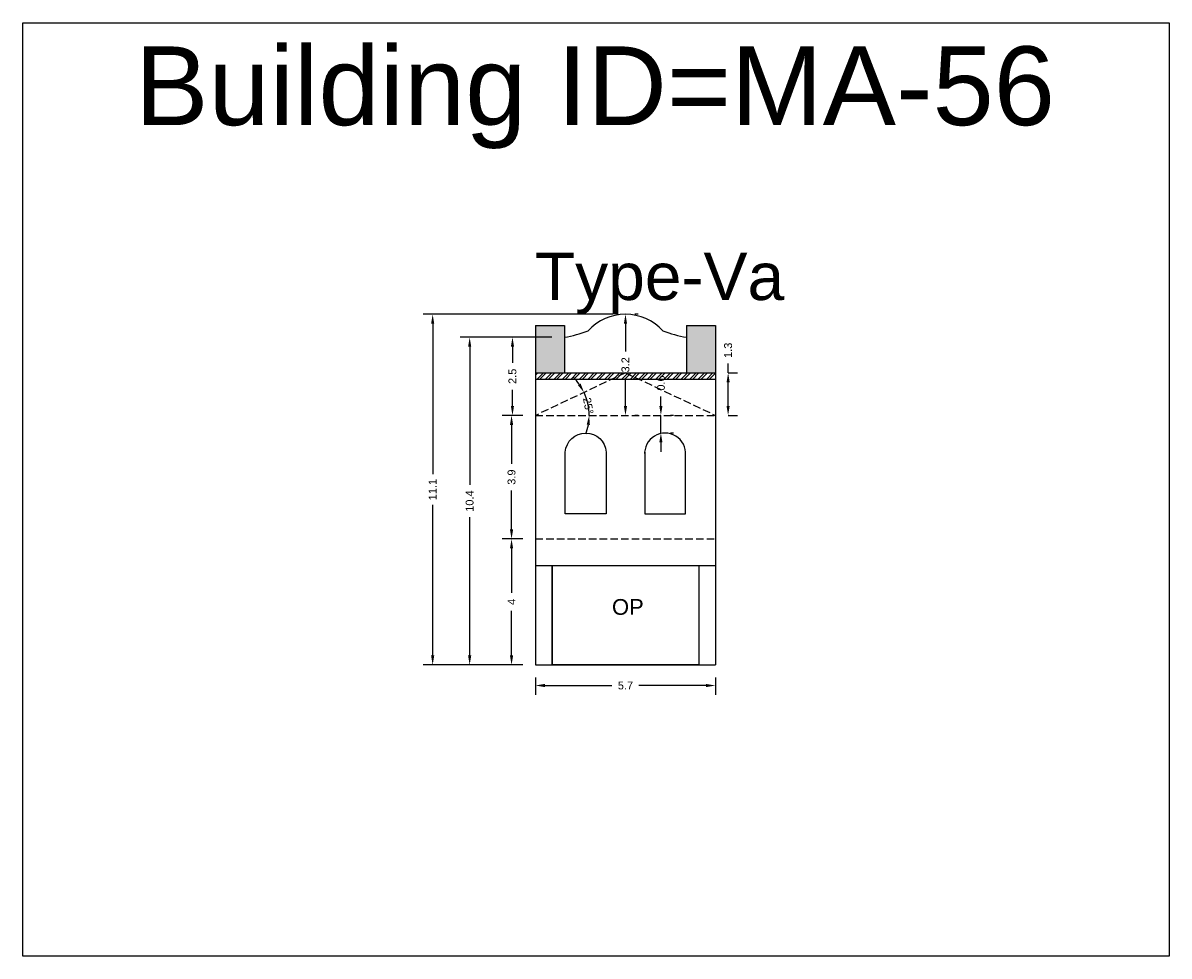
# Model space of a CAD drawing. Header units: metres. Extents: x 3416649 to 3417100, y -6712966 to -6712690.
# Tile 39 of 72: x 3416870 to 3416906, y -6712887 to -6712857. Entities that reach past the tile are written whole.
import ezdxf

# ---------------------------------------------------------------- set-up
doc = ezdxf.new("R2010")
doc.units = ezdxf.units.M
doc.linetypes.add('ACAD_ISO02W100', pattern=[15, 12, -3])
doc.layers.add('Dotted', color=7, linetype='ACAD_ISO02W100', plot=False)
doc.styles.get("Standard").update_dxf_attribs({"font": 'arial.ttf'})
doc.dimstyles.new('ISO-25', dxfattribs={"dimtxt": 0.25, "dimasz": 0.3, "dimexe": 0.3, "dimexo": 0.4, "dimgap": 0.2, "dimtad": 0, "dimdec": 1, "dimdsep": 46, "dimtxsty": 'Standard', "dimcen": 2.5, "dimadec": 0, "dimazin": 0, "dimtfac": 1, "dimtdec": 1, "dimtmove": 0, "dimatfit": 3, "dimfxl": 1, "dimarcsym": 0})

# ---------------------------------------------------------------- blocks, each defined once
blk = doc.blocks.new('*D455')
at = {"color": 0, "lineweight": -2, "transparency": 16777216}
for p, q in [((3416890.228, -6712869.575), (3416890.228, -6712869.275)), ((3416890.228, -6712870.435), (3416890.228, -6712869.875)), ((3416890.628, -6712869.875), (3416890.528, -6712869.875)), ((3416890.228, -6712870.735), (3416890.228, -6712871.035)), ((3416890.628, -6712870.435), (3416890.528, -6712870.435))]:
    blk.add_line(p, q, dxfattribs=at)
at = {"color": 0, "transparency": 16777216}
for points in [[(3416890.178, -6712869.575), (3416890.278, -6712869.575), (3416890.228, -6712869.875)], [(3416890.178, -6712870.735), (3416890.278, -6712870.735), (3416890.228, -6712870.435)]]:
    blk.add_solid(points, dxfattribs=at)
at = {"layer": 'Defpoints', "color": 0, "transparency": 16777216}
for p in [(3416890.228, -6712869.875), (3416890.228, -6712869.875), (3416890.228, -6712870.435)]:
    blk.add_point(p, dxfattribs=at)
at = {"color": 0, "transparency": 16777216, "insert": (3416890.228, -6712868.848), "char_height": 0.25, "attachment_point": 5, "rotation": 90}
blk.add_mtext('0.6', dxfattribs=at)
blk = doc.blocks.new('*D456')
at = {"color": 0, "lineweight": -2, "transparency": 16777216}
for start, end in [(35.3535, 45.4384), (0, 25.2686), (339.8302, 349.9151)]:
    blk.add_arc((3416886.243, -6712869.875), 1.707, start, end, dxfattribs=at)
at = {"color": 0, "transparency": 16777216}
for points in [[(3416887.678, -6712868.863), (3416887.591, -6712868.913), (3416887.786, -6712869.147)], [(3416887.873, -6712870.17), (3416887.973, -6712870.179), (3416887.949, -6712869.875)]]:
    blk.add_solid(points, dxfattribs=at)
at = {"layer": 'Defpoints', "color": 0, "transparency": 16777216}
for p in [(3416889.103, -6712868.525), (3416887.876, -6712869.381), (3416886.243, -6712869.875), (3416886.243, -6712869.875), (3416891.963, -6712869.875)]:
    blk.add_point(p, dxfattribs=at)
at = {"color": 0, "transparency": 16777216, "insert": (3416887.922, -6712869.572), "char_height": 0.25, "attachment_point": 5, "rotation": 280.2369}
blk.add_mtext('25°', dxfattribs=at)
blk = doc.blocks.new('*D457')
at = {"color": 0, "lineweight": -2, "transparency": 16777216}
for p, q in [((3416886.243, -6712878.195), (3416886.243, -6712878.749)), ((3416891.963, -6712878.195), (3416891.963, -6712878.749)), ((3416886.543, -6712878.449), (3416888.675, -6712878.449)), ((3416891.663, -6712878.449), (3416889.53, -6712878.449))]:
    blk.add_line(p, q, dxfattribs=at)
at = {"color": 0, "transparency": 16777216}
for points in [[(3416886.543, -6712878.399), (3416886.543, -6712878.499), (3416886.243, -6712878.449)], [(3416891.663, -6712878.399), (3416891.663, -6712878.499), (3416891.963, -6712878.449)]]:
    blk.add_solid(points, dxfattribs=at)
at = {"layer": 'Defpoints', "color": 0, "transparency": 16777216}
for p in [(3416886.243, -6712877.795), (3416891.963, -6712877.795), (3416891.963, -6712878.449)]:
    blk.add_point(p, dxfattribs=at)
at = {"color": 0, "transparency": 16777216, "insert": (3416889.103, -6712878.449), "char_height": 0.25, "attachment_point": 5}
blk.add_mtext('5.7', dxfattribs=at)
blk = doc.blocks.new('*D458')
at = {"color": 0, "lineweight": -2, "transparency": 16777216}
for p, q in [((3416885.843, -6712873.795), (3416885.185, -6712873.795)), ((3416885.485, -6712874.095), (3416885.485, -6712875.509)), ((3416885.485, -6712877.495), (3416885.485, -6712876.082)), ((3416885.843, -6712877.795), (3416885.185, -6712877.795))]:
    blk.add_line(p, q, dxfattribs=at)
at = {"color": 0, "transparency": 16777216}
for points in [[(3416885.435, -6712874.095), (3416885.535, -6712874.095), (3416885.485, -6712873.795)], [(3416885.435, -6712877.495), (3416885.535, -6712877.495), (3416885.485, -6712877.795)]]:
    blk.add_solid(points, dxfattribs=at)
at = {"layer": 'Defpoints', "color": 0, "transparency": 16777216}
for p in [(3416885.485, -6712873.795), (3416886.243, -6712873.795), (3416886.243, -6712877.795)]:
    blk.add_point(p, dxfattribs=at)
at = {"color": 0, "transparency": 16777216, "insert": (3416885.485, -6712875.795), "char_height": 0.25, "attachment_point": 5, "rotation": 90}
blk.add_mtext('4', dxfattribs=at)
blk = doc.blocks.new('*D459')
at = {"color": 0, "lineweight": -2, "transparency": 16777216}
for p, q in [((3416885.843, -6712869.875), (3416885.185, -6712869.875)), ((3416885.485, -6712870.175), (3416885.485, -6712871.408)), ((3416885.485, -6712873.495), (3416885.485, -6712872.263)), ((3416885.843, -6712873.795), (3416885.185, -6712873.795))]:
    blk.add_line(p, q, dxfattribs=at)
at = {"color": 0, "transparency": 16777216}
for points in [[(3416885.435, -6712870.175), (3416885.535, -6712870.175), (3416885.485, -6712869.875)], [(3416885.435, -6712873.495), (3416885.535, -6712873.495), (3416885.485, -6712873.795)]]:
    blk.add_solid(points, dxfattribs=at)
at = {"layer": 'Defpoints', "color": 0, "transparency": 16777216}
for p in [(3416885.485, -6712869.875), (3416886.243, -6712869.875), (3416886.243, -6712873.795)]:
    blk.add_point(p, dxfattribs=at)
at = {"color": 0, "transparency": 16777216, "insert": (3416885.485, -6712871.835), "char_height": 0.25, "attachment_point": 5, "rotation": 90}
blk.add_mtext('3.9', dxfattribs=at)
blk = doc.blocks.new('*D460')
at = {"color": 0, "lineweight": -2, "transparency": 16777216}
for p, q in [((3416886.763, -6712867.395), (3416885.214, -6712867.395)), ((3416885.514, -6712867.695), (3416885.514, -6712868.205)), ((3416885.514, -6712869.575), (3416885.514, -6712869.066)), ((3416885.843, -6712869.875), (3416885.214, -6712869.875))]:
    blk.add_line(p, q, dxfattribs=at)
at = {"color": 0, "transparency": 16777216}
for points in [[(3416885.464, -6712867.695), (3416885.564, -6712867.695), (3416885.514, -6712867.395)], [(3416885.464, -6712869.575), (3416885.564, -6712869.575), (3416885.514, -6712869.875)]]:
    blk.add_solid(points, dxfattribs=at)
at = {"layer": 'Defpoints', "color": 0, "transparency": 16777216}
for p in [(3416885.514, -6712867.395), (3416887.163, -6712867.395), (3416886.243, -6712869.875)]:
    blk.add_point(p, dxfattribs=at)
at = {"color": 0, "transparency": 16777216, "insert": (3416885.514, -6712868.635), "char_height": 0.25, "attachment_point": 5, "rotation": 90}
blk.add_mtext('2.5', dxfattribs=at)
blk = doc.blocks.new('*D461')
at = {"color": 0, "lineweight": -2, "transparency": 16777216}
for p, q in [((3416889.503, -6712866.665), (3416889.403, -6712866.665)), ((3416889.103, -6712866.965), (3416889.103, -6712867.844)), ((3416889.103, -6712869.575), (3416889.103, -6712868.697)), ((3416889.503, -6712869.875), (3416889.403, -6712869.875))]:
    blk.add_line(p, q, dxfattribs=at)
at = {"color": 0, "transparency": 16777216}
for points in [[(3416889.053, -6712866.965), (3416889.153, -6712866.965), (3416889.103, -6712866.665)], [(3416889.053, -6712869.575), (3416889.153, -6712869.575), (3416889.103, -6712869.875)]]:
    blk.add_solid(points, dxfattribs=at)
at = {"layer": 'Defpoints', "color": 0, "transparency": 16777216}
for p in [(3416889.103, -6712866.665), (3416889.103, -6712869.875), (3416889.103, -6712869.875)]:
    blk.add_point(p, dxfattribs=at)
at = {"color": 0, "transparency": 16777216, "insert": (3416889.103, -6712868.27), "char_height": 0.25, "attachment_point": 5, "rotation": 90}
blk.add_mtext('3.2', dxfattribs=at)
blk = doc.blocks.new('*D462')
at = {"color": 0, "lineweight": -2, "transparency": 16777216}
for p, q in [((3416886.763, -6712867.395), (3416883.855, -6712867.395)), ((3416884.155, -6712867.695), (3416884.155, -6712872.083)), ((3416884.155, -6712877.495), (3416884.155, -6712873.108)), ((3416885.843, -6712877.795), (3416883.855, -6712877.795))]:
    blk.add_line(p, q, dxfattribs=at)
at = {"color": 0, "transparency": 16777216}
for points in [[(3416884.105, -6712867.695), (3416884.205, -6712867.695), (3416884.155, -6712867.395)], [(3416884.105, -6712877.495), (3416884.205, -6712877.495), (3416884.155, -6712877.795)]]:
    blk.add_solid(points, dxfattribs=at)
at = {"layer": 'Defpoints', "color": 0, "transparency": 16777216}
for p in [(3416884.155, -6712867.395), (3416887.163, -6712867.395), (3416886.243, -6712877.795)]:
    blk.add_point(p, dxfattribs=at)
at = {"color": 0, "transparency": 16777216, "insert": (3416884.155, -6712872.595), "char_height": 0.25, "attachment_point": 5, "rotation": 90}
blk.add_mtext('10.4', dxfattribs=at)
blk = doc.blocks.new('*D463')
at = {"color": 0, "lineweight": -2, "transparency": 16777216}
for p, q in [((3416888.703, -6712866.665), (3416882.68, -6712866.665)), ((3416882.98, -6712866.965), (3416882.98, -6712871.742)), ((3416882.98, -6712877.495), (3416882.98, -6712872.719)), ((3416885.843, -6712877.795), (3416882.68, -6712877.795))]:
    blk.add_line(p, q, dxfattribs=at)
at = {"color": 0, "transparency": 16777216}
for points in [[(3416882.93, -6712866.965), (3416883.03, -6712866.965), (3416882.98, -6712866.665)], [(3416882.93, -6712877.495), (3416883.03, -6712877.495), (3416882.98, -6712877.795)]]:
    blk.add_solid(points, dxfattribs=at)
at = {"layer": 'Defpoints', "color": 0, "transparency": 16777216}
for p in [(3416882.98, -6712866.665), (3416889.103, -6712866.665), (3416886.243, -6712877.795)]:
    blk.add_point(p, dxfattribs=at)
at = {"color": 0, "transparency": 16777216, "insert": (3416882.98, -6712872.23), "char_height": 0.25, "attachment_point": 5, "rotation": 90}
blk.add_mtext('11.1', dxfattribs=at)
blk = doc.blocks.new('*D464')
at = {"color": 0, "lineweight": -2, "transparency": 16777216}
for p, q in [((3416892.363, -6712868.525), (3416892.363, -6712868.225)), ((3416892.363, -6712868.525), (3416892.663, -6712868.525)), ((3416892.363, -6712869.575), (3416892.363, -6712868.825)), ((3416892.363, -6712869.875), (3416892.663, -6712869.875))]:
    blk.add_line(p, q, dxfattribs=at)
at = {"color": 0, "transparency": 16777216}
for points in [[(3416892.313, -6712868.825), (3416892.413, -6712868.825), (3416892.363, -6712868.525)], [(3416892.313, -6712869.575), (3416892.413, -6712869.575), (3416892.363, -6712869.875)]]:
    blk.add_solid(points, dxfattribs=at)
at = {"layer": 'Defpoints', "color": 0, "transparency": 16777216}
for p in [(3416891.963, -6712868.525), (3416892.363, -6712868.525), (3416891.963, -6712869.875)]:
    blk.add_point(p, dxfattribs=at)
at = {"color": 0, "transparency": 16777216, "insert": (3416892.363, -6712867.81), "char_height": 0.25, "attachment_point": 5, "rotation": 90}
blk.add_mtext('1.3', dxfattribs=at)

msp = doc.modelspace()

# ---------------------------------------------------------------- hatches: boundary and pattern name
h = msp.add_hatch(color=256)
h.dxf.hatch_style = 1
h.paths.add_polyline_path([(3416887.163, -6712867.025), (3416886.243, -6712867.025), (3416886.243, -6712868.525), (3416887.163, -6712868.525)])
h.paths.add_polyline_path([(3416891.963, -6712867.025), (3416891.043, -6712867.025), (3416891.043, -6712868.525), (3416891.963, -6712868.525)])
h = msp.add_hatch()
h.set_pattern_fill('ANSI32', color=256, scale=0.02)
h.set_pattern_definition([(45, (-13.48642, 0), (-0.134703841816, 0.134703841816), []), (45, (-13.39661, 0), (-0.134703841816, 0.134703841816), [])])
h.paths.add_polyline_path([(3416891.963, -6712868.525), (3416886.243, -6712868.525), (3416886.243, -6712868.725), (3416891.963, -6712868.725)])

# ---------------------------------------------------------------- linework, layer by layer
for points in [[(3416869.967, -6712857.418), (3416906.367, -6712857.418), (3416906.367, -6712887.037), (3416869.967, -6712887.037)], [(3416886.773, -6712874.645), (3416891.433, -6712874.645), (3416891.433, -6712877.795), (3416886.773, -6712877.795)]]:
    msp.add_lwpolyline(points, close=True)
for points in [[(3416886.243, -6712867.025), (3416887.163, -6712867.025)], [(3416886.243, -6712867.025), (3416886.243, -6712877.795)], [(3416887.163, -6712867.025), (3416887.163, -6712868.525)], [(3416891.043, -6712867.025), (3416891.043, -6712868.525)], [(3416891.043, -6712867.025), (3416891.963, -6712867.025)], [(3416891.963, -6712867.025), (3416891.963, -6712877.795)], [(3416886.243, -6712868.525), (3416891.963, -6712868.525)], [(3416886.243, -6712868.725), (3416891.963, -6712868.725)], [(3416889.713, -6712871.039), (3416889.713, -6712872.995), (3416891.013, -6712872.995), (3416891.013, -6712871.039)], [(3416886.243, -6712874.645), (3416891.963, -6712874.645)], [(3416886.773, -6712874.645), (3416886.773, -6712877.795)], [(3416891.433, -6712874.645), (3416891.433, -6712877.795)], [(3416886.243, -6712877.795), (3416891.963, -6712877.795)]]:
    msp.add_lwpolyline(points)
msp.add_lwpolyline([(3416888.493, -6712871.039), (3416888.493, -6712872.995), (3416887.193, -6712872.995), (3416887.193, -6712871.039, -0.928571)], format="xyb", close=True)
for centre, radius, start, end in [((3416889.103, -6712868.26), 1.595, 41.8885, 138.1115), ((3416886.221, -6712862.336), 5.147, 280.5408, 289.2193), ((3416891.984, -6712862.336), 5.147, 250.7807, 259.4592), ((3416890.363, -6712871.087), 0.652, 355.7578, 184.2422)]:
    msp.add_arc(centre, radius, start, end)
at = {"layer": 'Dotted', "ltscale": 0.02}
for points in [[(3416889.103, -6712868.525), (3416886.243, -6712869.875)], [(3416889.103, -6712868.525), (3416891.963, -6712869.875)], [(3416886.243, -6712869.875), (3416891.963, -6712869.875)], [(3416886.243, -6712873.795), (3416891.963, -6712873.795)]]:
    msp.add_lwpolyline(points, dxfattribs=at)

# ---------------------------------------------------------------- texts
at = {"attachment_point": 1}
for s, width, heights, insert, char_height in [('Building ID=MA-56', 67.86454, [0.517], (3416873.53, -6712858.163), 2.5), ('Type-Va ', 9.99112, [0.517], (3416886.225, -6712864.713), 1.5), ('OP', 1.17554, [0], (3416888.674, -6712875.705), 0.5)]:
    msp.add_mtext_dynamic_manual_height_columns(s, width=width, gutter_width=12.5, heights=heights, dxfattribs=dict(at, insert=insert, char_height=char_height))

# ---------------------------------------------------------------- dimensions: what is measured, and where the dimension line sits
for base, p1, p2, picture, middle in [((3416882.98, -6712866.665), (3416886.243, -6712877.795), (3416889.103, -6712866.665), '*D463', (3416882.98, -6712872.23)), ((3416889.103, -6712869.875), (3416889.103, -6712866.665), (3416889.103, -6712869.875), '*D461', (3416889.103, -6712868.27)), ((3416884.155, -6712867.395), (3416886.243, -6712877.795), (3416887.163, -6712867.395), '*D462', (3416884.155, -6712872.595)), ((3416885.514, -6712867.395), (3416886.243, -6712869.875), (3416887.163, -6712867.395), '*D460', (3416885.514, -6712868.635)), ((3416892.362755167, -6712868.525421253), (3416891.962523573, -6712869.875421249), (3416891.962523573, -6712868.52542125), '*D464', (3416892.362755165, -6712867.809612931)), ((3416890.228, -6712869.875), (3416890.228, -6712870.435), (3416890.228, -6712869.875), '*D455', (3416890.228, -6712868.848)), ((3416885.485, -6712869.875), (3416886.243, -6712873.795), (3416886.243, -6712869.875), '*D459', (3416885.485, -6712871.835)), ((3416885.485, -6712873.795), (3416886.243, -6712877.795), (3416886.243, -6712873.795), '*D458', (3416885.485, -6712875.795))]:
    dim = msp.add_linear_dim(base=base, p1=p1, p2=p2, angle=90, dimstyle='ISO-25')
    dim.commit()
    dim.dimension.update_dxf_attribs({"geometry": picture, "text_midpoint": middle})
dim = msp.add_angular_dim_2l(base=(3416887.876, -6712869.381), line1=((3416886.243, -6712869.875), (3416891.963, -6712869.875)), line2=((3416889.103, -6712868.525), (3416886.243, -6712869.875)), dimstyle='ISO-25')
dim.commit()
dim.dimension.update_dxf_attribs({"geometry": '*D456', "text_midpoint": (3416887.922, -6712869.572), "dimtype": 162})
dim = msp.add_linear_dim(base=(3416891.963, -6712878.449), p1=(3416886.243, -6712877.795), p2=(3416891.963, -6712877.795), dimstyle='ISO-25')
dim.commit()
dim.dimension.update_dxf_attribs({"geometry": '*D457', "text_midpoint": (3416889.103, -6712878.449)})

doc.saveas('drawing.dxf')
